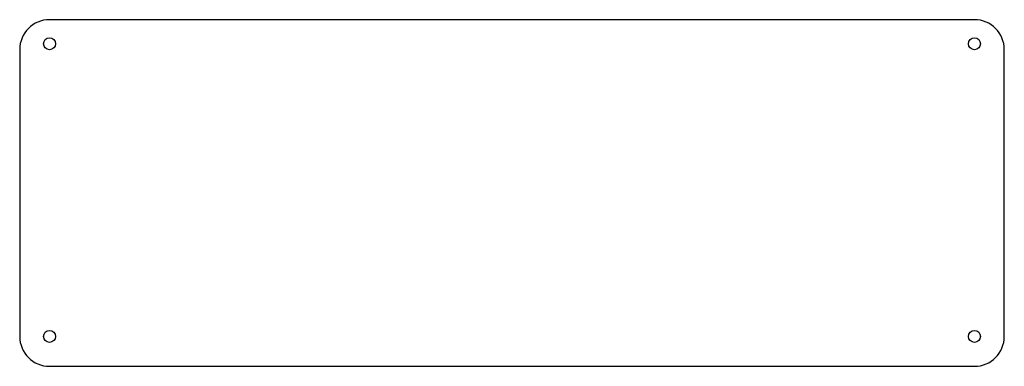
# Model space of a CAD drawing. Header units: millimetres. Extents: x -165 to 165, y -58 to 58.
import ezdxf

# ---------------------------------------------------------------- set-up
doc = ezdxf.new("R2010")
doc.units = ezdxf.units.MM

msp = doc.modelspace()

# ---------------------------------------------------------------- linework, layer by layer
at = {"color": 7, "linetype": 'Continuous', "lineweight": 25}
for p, q in [((155, 58), (-155, 58)), ((-165, 48), (-165, -48)), ((165, -48), (165, 48)), ((-155, -58), (155, -58))]:
    msp.add_line(p, q, dxfattribs=at)
for centre in [(-155, 49.95), (155, 49.95), (-155, -48), (155, -48)]:
    msp.add_circle(centre, 2, dxfattribs=at)
for centre, start, end in [((-155, 48), 90, 180), ((155, 48), 0, 90), ((-155, -48), 180, 270), ((155, -48), 270, 0)]:
    msp.add_arc(centre, 10, start, end, dxfattribs=at)

doc.saveas('drawing.dxf')
